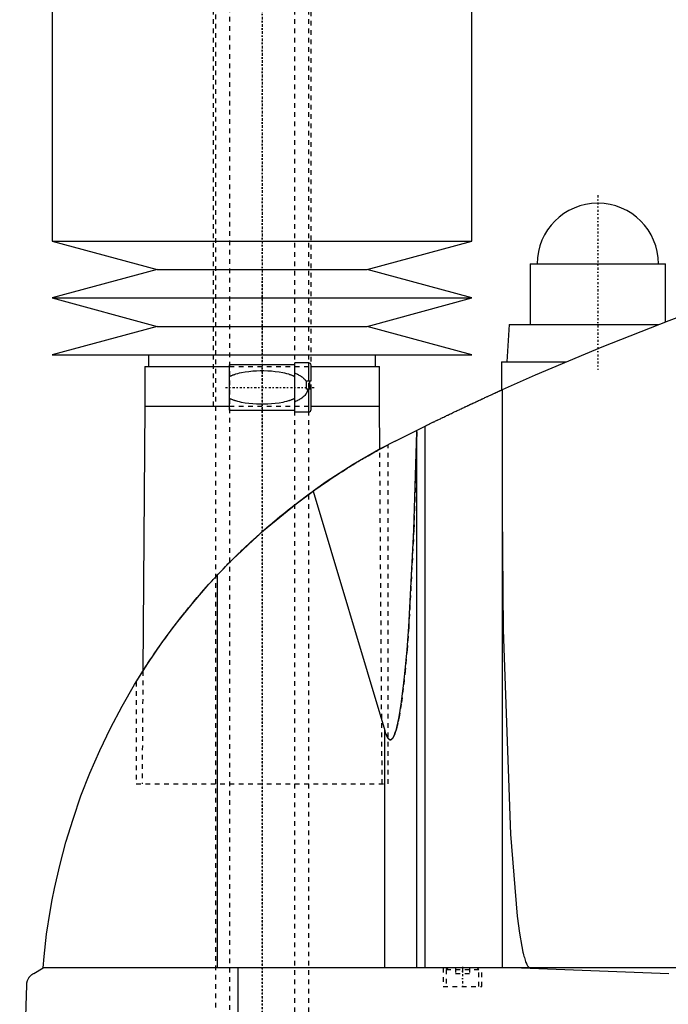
# Model space of a CAD drawing. Extents: x -502 to 174, y -319 to 558.
# Tile 4 of 8: x -502 to -363, y 129 to 340. Entities that reach past the tile are written whole.
import ezdxf

# ---------------------------------------------------------------- set-up
doc = ezdxf.new("R2010")
doc.units = 0
doc.linetypes.add('CENTER', pattern=[1.5, 0.45, -0.5, 0.05, -0.5])
doc.linetypes.add('DASHED', pattern=[2, 1, -1])
for name, color, linetype in [('AM_0', 7, 'CONTINUOUS'), ('AM_3', 7, 'DASHED'), ('AM_7', 7, 'CENTER')]:
    doc.layers.add(name, color=color, linetype=linetype)

msp = doc.modelspace()

# ---------------------------------------------------------------- linework, layer by layer
at = {"layer": 'AM_0', "color": 7, "linetype": 'CONTINUOUS'}
for p, q in [((-495, 360.5), (-495, 292.9)), ((-405, 292.9), (-405, 360.5)), ((-495, 292.9), (-472.5, 286.8)), ((-495, 292.9), (-405, 292.9)), ((-427.5, 286.8), (-405, 292.9)), ((-392.5, 288), (-392.5, 275)), ((-392.5, 288), (-363.5, 288)), ((-363.5, 275.54), (-363.5, 288)), ((-472.5, 286.8), (-495, 280.7)), ((-472.5, 286.8), (-427.5, 286.8)), ((-405, 280.7), (-427.5, 286.8)), ((-495, 280.7), (-472.5, 274.6)), ((-495, 280.7), (-405, 280.7)), ((-427.5, 274.6), (-405, 280.7)), ((-472.5, 274.6), (-495, 268.5)), ((-472.5, 274.6), (-427.5, 274.6)), ((-405, 268.5), (-427.5, 274.6)), ((-397, 275), (-397.5, 267)), ((-397, 275), (-364.91, 275)), ((-495, 268.5), (-405, 268.5)), ((-474.35, 268.5), (-474.35, 266)), ((-425.65, 266), (-425.65, 268.5)), ((-443, 266.35), (-457, 266.35)), ((-457, 256.65), (-457, 266.35)), ((-440, 266.75), (-443, 266.75)), ((-443, 256.25), (-443, 266.75)), ((-440, 262.9), (-440, 266.75)), ((-439.5, 262.9), (-439.5, 266.25)), ((-398.65, 267), (-398.65, 260.94)), ((-398.65, 267), (-384.81, 267)), ((-475.15, 266), (-475.15, 257.5)), ((-475.15, 266), (-457, 266)), ((-439.5, 266), (-424.85, 266)), ((-424.85, 257.5), (-424.85, 266)), ((-440.5, 261.1), (-440.5, 262.9)), ((-440.5, 262.9), (-439.5, 262.9)), ((-439.83, 262.9), (-439.83, 261.1)), ((-439.5, 261.1), (-440.5, 261.1)), ((-440, 256.25), (-440, 261.1)), ((-439.5, 256.75), (-439.5, 261.1)), ((-398.5, 261.01), (-398.5, 137.05)), ((-475.18, 257.5), (-475.58, 200.68)), ((-475.18, 257.5), (-457, 257.5)), ((-457, 256.65), (-443, 256.65)), ((-443, 256.25), (-440, 256.25)), ((-439.5, 257.5), (-424.82, 257.5)), ((-424.76, 248.27), (-424.82, 257.5)), ((-421.5, 250), (-415.04, 253.21)), ((-416.82, 252), (-416.82, 252.34)), ((-416.82, 137.05), (-416.82, 252)), ((-415.04, 137.05), (-415.04, 253.21)), ((-424.76, 248.27), (-423, 249.22)), ((-439.07, 239.26), (-423.7, 187.93)), ((-459.54, 137.05), (-459.54, 221.33)), ((-477, 198.4), (-475.58, 200.68)), ((-423.7, 137.05), (-423.7, 187.93)), ((-499, 135.85), (-497, 137.05)), ((-105.5, 137.05), (-497, 137.05)), ((-455.15, 76.5), (-455.15, 137.05)), ((-394.4, 137.05), (-362.76, 135.85)), ((-502, 76.5), (-500.5, 133.35))]:
    msp.add_line(p, q, dxfattribs=at)
for points in [[(-355.5, 278.5, 0), (-362.76, 275.82, 0), (-377.17, 270.17, 0), (-391.43, 264.15, 0), (-398.5, 261.01, 0)], [(-415.04, 253.21, 0), (-415, 253.23, 0), (-414.92, 253.27, 0), (-414.83, 253.31, 0), (-414.79, 253.34, 0), (-414.74, 253.36, 0), (-414.64, 253.41, 0), (-414.54, 253.46, 0), (-414.43, 253.51, 0), (-414.31, 253.57, 0), (-414.19, 253.63, 0), (-414.13, 253.66, 0), (-414.07, 253.69, 0), (-413.94, 253.75, 0), (-413.81, 253.82, 0), (-413.67, 253.88, 0), (-413.53, 253.95, 0), (-413.39, 254.02, 0), (-413.32, 254.05, 0), (-413.24, 254.09, 0), (-413.09, 254.16, 0), (-412.94, 254.23, 0), (-412.87, 254.27, 0), (-412.79, 254.31, 0), (-412.63, 254.39, 0), (-412.47, 254.47, 0), (-412.38, 254.51, 0), (-412.3, 254.55, 0), (-412.13, 254.63, 0), (-411.95, 254.71, 0), (-411.77, 254.8, 0), (-411.59, 254.89, 0), (-411.4, 254.98, 0), (-411.31, 255.02, 0), (-411.22, 255.07, 0), (-411.02, 255.16, 0), (-410.83, 255.26, 0), (-410.63, 255.35, 0), (-410.43, 255.45, 0), (-410.23, 255.54, 0), (-410.13, 255.59, 0), (-410.03, 255.64, 0), (-409.82, 255.74, 0), (-409.61, 255.84, 0), (-409.41, 255.94, 0), (-409.2, 256.04, 0), (-408.99, 256.14, 0), (-408.88, 256.19, 0), (-408.78, 256.24, 0), (-408.57, 256.34, 0), (-408.36, 256.44, 0), (-408.15, 256.54, 0), (-407.94, 256.64, 0), (-407.73, 256.73, 0), (-407.62, 256.78, 0), (-407.52, 256.83, 0), (-407.31, 256.93, 0), (-407.11, 257.03, 0), (-406.9, 257.12, 0), (-406.7, 257.22, 0), (-406.49, 257.32, 0), (-406.39, 257.37, 0), (-406.29, 257.41, 0), (-406.08, 257.51, 0), (-405.87, 257.61, 0), (-405.76, 257.66, 0), (-405.66, 257.71, 0), (-405.44, 257.81, 0), (-405.23, 257.91, 0), (-405.13, 257.96, 0), (-405.02, 258.01, 0), (-404.81, 258.1, 0), (-404.6, 258.2, 0), (-404.39, 258.3, 0), (-404.19, 258.4, 0), (-403.98, 258.49, 0), (-403.88, 258.54, 0), (-403.78, 258.59, 0), (-403.57, 258.68, 0), (-403.37, 258.77, 0), (-403.17, 258.87, 0), (-402.98, 258.96, 0), (-402.78, 259.05, 0), (-402.69, 259.09, 0), (-402.59, 259.13, 0), (-402.41, 259.22, 0), (-402.22, 259.31, 0), (-402.04, 259.39, 0), (-401.87, 259.47, 0), (-401.7, 259.55, 0), (-401.61, 259.59, 0), (-401.53, 259.63, 0), (-401.36, 259.7, 0), (-401.2, 259.77, 0), (-401.05, 259.85, 0), (-400.9, 259.92, 0), (-400.75, 259.98, 0), (-400.67, 260.02, 0), (-400.6, 260.05, 0), (-400.46, 260.12, 0), (-400.32, 260.18, 0), (-400.18, 260.24, 0), (-400.05, 260.3, 0), (-399.92, 260.36, 0), (-399.86, 260.39, 0), (-399.8, 260.42, 0), (-399.68, 260.47, 0), (-399.56, 260.52, 0), (-399.51, 260.55, 0), (-399.45, 260.57, 0), (-399.35, 260.62, 0), (-399.25, 260.67, 0), (-399.2, 260.69, 0), (-399.16, 260.71, 0), (-399.07, 260.75, 0), (-398.99, 260.78, 0), (-398.91, 260.82, 0), (-398.84, 260.85, 0), (-398.78, 260.88, 0), (-398.75, 260.89, 0), (-398.72, 260.9, 0), (-398.67, 260.93, 0), (-398.63, 260.95, 0), (-398.59, 260.96, 0), (-398.56, 260.98, 0), (-398.54, 260.99, 0), (-398.53, 260.99, 0), (-398.52, 261, 0), (-398.51, 261, 0), (-398.5, 261.01, 0), (-398.5, 261.01, 0)], [(-423.7, 187.93, 0), (-423.67, 187.8, 0), (-423.59, 187.55, 0), (-423.51, 187.32, 0), (-423.47, 187.22, 0), (-423.43, 187.11, 0), (-423.35, 186.92, 0), (-423.27, 186.74, 0), (-423.19, 186.58, 0), (-423.11, 186.44, 0), (-423.03, 186.32, 0), (-422.99, 186.26, 0), (-422.98, 186.25, 0), (-422.97, 186.24, 0), (-422.96, 186.22, 0), (-422.95, 186.21, 0), (-422.94, 186.2, 0), (-422.93, 186.19, 0), (-422.92, 186.17, 0), (-422.9, 186.16, 0), (-422.89, 186.14, 0), (-422.88, 186.13, 0), (-422.87, 186.12, 0), (-422.86, 186.12, 0), (-422.85, 186.1, 0), (-422.84, 186.09, 0), (-422.82, 186.08, 0), (-422.81, 186.07, 0), (-422.8, 186.06, 0), (-422.79, 186.05, 0), (-422.78, 186.05, 0), (-422.77, 186.03, 0), (-422.76, 186.03, 0), (-422.74, 186.02, 0), (-422.73, 186.01, 0), (-422.72, 186, 0), (-422.71, 186, 0), (-422.7, 185.99, 0), (-422.69, 185.98, 0), (-422.68, 185.98, 0), (-422.66, 185.97, 0), (-422.65, 185.97, 0), (-422.64, 185.96, 0), (-422.63, 185.96, 0), (-422.62, 185.96, 0), (-422.61, 185.95, 0), (-422.6, 185.95, 0), (-422.58, 185.94, 0), (-422.57, 185.94, 0), (-422.56, 185.94, 0), (-422.55, 185.94, 0), (-422.54, 185.94, 0), (-422.53, 185.94, 0), (-422.52, 185.94, 0), (-422.51, 185.94, 0), (-422.5, 185.94, 0), (-422.49, 185.94, 0), (-422.48, 185.94, 0), (-422.47, 185.94, 0), (-422.46, 185.94, 0), (-422.45, 185.94, 0), (-422.44, 185.94, 0), (-422.42, 185.94, 0), (-422.41, 185.95, 0), (-422.4, 185.95, 0), (-422.39, 185.95, 0), (-422.38, 185.95, 0), (-422.37, 185.96, 0), (-422.36, 185.96, 0), (-422.34, 185.97, 0), (-422.33, 185.97, 0), (-422.32, 185.98, 0), (-422.31, 185.98, 0), (-422.3, 185.99, 0), (-422.29, 185.99, 0), (-422.28, 186, 0), (-422.27, 186.01, 0), (-422.26, 186.01, 0), (-422.25, 186.02, 0), (-422.24, 186.03, 0), (-422.23, 186.03, 0), (-422.22, 186.04, 0), (-422.21, 186.05, 0), (-422.2, 186.06, 0), (-422.18, 186.07, 0), (-422.17, 186.08, 0), (-422.16, 186.09, 0), (-422.15, 186.1, 0), (-422.14, 186.11, 0), (-422.13, 186.12, 0), (-422.12, 186.13, 0), (-422.1, 186.15, 0), (-422.09, 186.16, 0), (-422.08, 186.18, 0), (-422.07, 186.19, 0), (-422.06, 186.19, 0), (-422.05, 186.21, 0), (-422.04, 186.23, 0), (-422.03, 186.23, 0), (-422.02, 186.24, 0), (-422.01, 186.26, 0), (-422, 186.28, 0), (-421.99, 186.29, 0), (-421.98, 186.3, 0), (-421.97, 186.32, 0), (-421.96, 186.34, 0), (-421.91, 186.41, 0), (-421.83, 186.54, 0), (-421.75, 186.7, 0), (-421.67, 186.87, 0), (-421.59, 187.06, 0), (-421.55, 187.16, 0), (-421.51, 187.27, 0), (-421.43, 187.49, 0), (-421.36, 187.73, 0), (-421.28, 187.99, 0), (-421.2, 188.26, 0), (-421.12, 188.55, 0), (-421.08, 188.71, 0), (-421.04, 188.86, 0), (-420.97, 189.19, 0), (-420.89, 189.53, 0), (-420.62, 190.86, 0), (-420.17, 193.61, 0), (-419.73, 196.94, 0), (-419.52, 198.82, 0), (-419.32, 200.83, 0), (-418.92, 205.25, 0), (-418.55, 210.17, 0), (-417.45, 230.88, 0), (-416.82, 252, 0)], [(-421.5, 250, 0), (-424.54, 248.39, 0), (-430.48, 244.95, 0), (-436.26, 241.23, 0), (-439.07, 239.26, 0)], [(-459.54, 221.33, 0), (-456.38, 224.59, 0), (-449.74, 230.79, 0), (-442.72, 236.55, 0), (-439.07, 239.26, 0)], [(-398.5, 234.82, 0), (-398.3, 209.52, 0), (-396.74, 165.69, 0), (-395.27, 148.1, 0), (-394.8, 144.49, 0), (-394.3, 141.58, 0), (-394.05, 140.38, 0), (-394.01, 140.2, 0), (-393.93, 139.85, 0), (-393.84, 139.52, 0), (-393.8, 139.37, 0), (-393.76, 139.22, 0), (-393.67, 138.93, 0), (-393.58, 138.66, 0), (-393.5, 138.41, 0), (-393.41, 138.19, 0), (-393.33, 137.98, 0), (-393.28, 137.89, 0), (-393.24, 137.8, 0), (-393.15, 137.63, 0), (-393.07, 137.49, 0), (-393.02, 137.41, 0), (-393, 137.39, 0), (-392.99, 137.37, 0), (-392.98, 137.36, 0), (-392.97, 137.35, 0), (-392.96, 137.33, 0), (-392.94, 137.32, 0), (-392.93, 137.3, 0), (-392.91, 137.28, 0), (-392.9, 137.27, 0), (-392.89, 137.26, 0), (-392.89, 137.25, 0), (-392.87, 137.24, 0), (-392.86, 137.22, 0), (-392.84, 137.21, 0), (-392.83, 137.2, 0), (-392.81, 137.18, 0), (-392.81, 137.18, 0), (-392.8, 137.17, 0), (-392.78, 137.16, 0), (-392.77, 137.15, 0), (-392.76, 137.14, 0), (-392.75, 137.14, 0), (-392.74, 137.13, 0), (-392.73, 137.12, 0), (-392.72, 137.11, 0), (-392.71, 137.11, 0), (-392.7, 137.1, 0), (-392.68, 137.09, 0), (-392.67, 137.09, 0), (-392.65, 137.08, 0), (-392.64, 137.08, 0), (-392.63, 137.07, 0), (-392.62, 137.07, 0), (-392.61, 137.07, 0), (-392.59, 137.06, 0), (-392.58, 137.06, 0), (-392.57, 137.06, 0), (-392.55, 137.05, 0), (-392.54, 137.05, 0), (-392.54, 137.05, 0), (-392.52, 137.05, 0), (-392.51, 137.05, 0), (-392.5, 137.05, 0)], [(-497, 137.05, 0), (-496.78, 139.43, 0), (-496.22, 144.25, 0), (-495.47, 149.13, 0), (-495.02, 151.59, 0), (-494.53, 154.06, 0), (-493.41, 159.01, 0), (-492.08, 163.98, 0), (-490.56, 168.95, 0), (-488.85, 173.89, 0), (-486.93, 178.8, 0), (-485.9, 181.24, 0), (-484.82, 183.66, 0), (-482.52, 188.45, 0), (-480.04, 193.17, 0), (-477.37, 197.79, 0), (-474.52, 202.31, 0), (-471.52, 206.7, 0), (-469.96, 208.86, 0), (-468.36, 210.97, 0), (-465.02, 215.13, 0), (-461.43, 219.28, 0), (-459.54, 221.33, 0)], [(-500.5, 133.35, 0), (-500.5, 133.35, 0), (-500.5, 133.36, 0), (-500.5, 133.37, 0), (-500.5, 133.38, 0), (-500.5, 133.38, 0), (-500.5, 133.39, 0), (-500.5, 133.4, 0), (-500.5, 133.43, 0), (-500.49, 133.48, 0), (-500.49, 133.51, 0), (-500.49, 133.53, 0), (-500.48, 133.58, 0), (-500.48, 133.63, 0), (-500.47, 133.68, 0), (-500.46, 133.73, 0), (-500.46, 133.78, 0), (-500.45, 133.8, 0), (-500.45, 133.82, 0), (-500.44, 133.86, 0), (-500.43, 133.9, 0), (-500.42, 133.94, 0), (-500.41, 133.98, 0), (-500.4, 134.02, 0), (-500.4, 134.04, 0), (-500.39, 134.05, 0), (-500.38, 134.09, 0), (-500.37, 134.12, 0), (-500.37, 134.14, 0), (-500.36, 134.16, 0), (-500.35, 134.19, 0), (-500.34, 134.22, 0), (-500.33, 134.24, 0), (-500.33, 134.26, 0), (-500.32, 134.29, 0), (-500.3, 134.32, 0), (-500.26, 134.43, 0), (-500.18, 134.59, 0), (-500.1, 134.75, 0), (-500.02, 134.88, 0), (-499.94, 135, 0), (-499.9, 135.06, 0), (-499.86, 135.11, 0), (-499.77, 135.22, 0), (-499.67, 135.32, 0), (-499.58, 135.41, 0), (-499.48, 135.51, 0), (-499.38, 135.59, 0), (-499.33, 135.63, 0), (-499.27, 135.67, 0), (-499.17, 135.75, 0), (-499.06, 135.82, 0), (-499, 135.85, 0)]]:
    msp.add_polyline3d(points, dxfattribs=at)
for centre, radius, start, end in [((-378, 288), 13, 0, 180), ((-440, 266.25), 0.5, 0, 90), ((-440, 256.75), 0.5, 270, 0)]:
    msp.add_arc(centre, radius, start, end, dxfattribs=at)
at = {"layer": 'AM_3', "color": 6, "linetype": 'DASHED'}
for p, q in [((-457, 479), (-457, -50.5)), ((-443, -50.5), (-443, 479)), ((-460, 463.5), (-460, -20.5)), ((-440, -10.5), (-440, 459.9)), ((-460.5, 360.5), (-460.5, 257.5)), ((-439.5, 261.1), (-439.5, 360.5)), ((-457, 266), (-439.5, 266)), ((-440.5, 262.69), (-440.5, 262.9)), ((-439.83, 261.1), (-440, 261.1)), ((-457, 257.5), (-439.5, 257.5)), ((-423, 176.5), (-423, 249.22)), ((-424.25, 176.5), (-424.76, 248.27)), ((-475.58, 200.68), (-475.75, 176.5)), ((-477, 198.4), (-477, 176.5)), ((-477, 176.5), (-423, 176.5)), ((-411.15, 137.05), (-411.15, 133.05)), ((-410.1, 137.05), (-410.5, 136.65)), ((-410.5, 136.65), (-410.5, 133.05)), ((-410.5, 136.65), (-403.5, 136.65)), ((-408.5, 137.05), (-408.5, 135.8)), ((-408.5, 135.8), (-405.5, 135.8)), ((-407, 137.05), (-407, 135.8)), ((-405.5, 137.05), (-405.5, 135.8)), ((-403.5, 136.65), (-403.9, 137.05)), ((-403.5, 133.05), (-403.5, 136.65)), ((-402.85, 133.05), (-402.85, 137.05)), ((-411.15, 133.05), (-402.85, 133.05))]:
    msp.add_line(p, q, dxfattribs=at)
for points in [[(-457, 263.85, 0), (-456.94, 263.88, 0), (-456.83, 263.93, 0), (-456.72, 263.99, 0), (-456.66, 264.01, 0), (-456.61, 264.04, 0), (-456.49, 264.09, 0), (-456.37, 264.14, 0), (-456.26, 264.18, 0), (-456.14, 264.23, 0), (-456.02, 264.27, 0), (-455.95, 264.29, 0), (-455.89, 264.31, 0), (-455.77, 264.35, 0), (-455.65, 264.39, 0), (-455.21, 264.52, 0), (-454.82, 264.62, 0), (-454.43, 264.7, 0), (-453.64, 264.84, 0), (-452.82, 264.95, 0), (-452.01, 265.03, 0), (-451.19, 265.07, 0), (-450.39, 265.1, 0), (-450, 265.1, 0), (-449.61, 265.1, 0), (-448.81, 265.07, 0), (-447.99, 265.03, 0), (-447.18, 264.95, 0), (-446.36, 264.84, 0), (-445.57, 264.7, 0), (-445.18, 264.62, 0), (-444.79, 264.52, 0), (-444.35, 264.39, 0), (-444.23, 264.35, 0), (-444.11, 264.31, 0), (-444.05, 264.29, 0), (-443.98, 264.27, 0), (-443.86, 264.23, 0), (-443.74, 264.18, 0), (-443.63, 264.14, 0), (-443.51, 264.09, 0), (-443.39, 264.04, 0), (-443.34, 264.01, 0), (-443.28, 263.99, 0), (-443.17, 263.93, 0), (-443.06, 263.88, 0), (-443, 263.85, 0)], [(-443, 264.59, 0), (-442.92, 264.56, 0), (-442.75, 264.49, 0), (-442.58, 264.41, 0), (-442.5, 264.37, 0), (-442.42, 264.33, 0), (-442.26, 264.25, 0), (-442.1, 264.16, 0), (-441.94, 264.07, 0), (-441.79, 263.98, 0), (-441.64, 263.88, 0), (-441.57, 263.83, 0), (-441.5, 263.78, 0), (-441.36, 263.67, 0), (-441.22, 263.56, 0), (-441.1, 263.44, 0), (-440.97, 263.32, 0), (-440.86, 263.19, 0), (-440.8, 263.13, 0), (-440.75, 263.06, 0), (-440.64, 262.92, 0), (-440.55, 262.77, 0), (-440.5, 262.69, 0)], [(-440.21, 261.1, 0), (-440.21, 261.08, 0), (-440.22, 261.04, 0), (-440.23, 261.01, 0), (-440.23, 260.99, 0), (-440.24, 260.97, 0), (-440.24, 260.93, 0), (-440.25, 260.89, 0), (-440.27, 260.86, 0), (-440.28, 260.82, 0), (-440.29, 260.78, 0), (-440.29, 260.76, 0), (-440.3, 260.75, 0), (-440.31, 260.71, 0), (-440.33, 260.67, 0), (-440.34, 260.64, 0), (-440.36, 260.6, 0), (-440.37, 260.57, 0), (-440.38, 260.55, 0), (-440.39, 260.53, 0), (-440.4, 260.49, 0), (-440.42, 260.46, 0), (-440.43, 260.44, 0), (-440.44, 260.43, 0), (-440.46, 260.39, 0), (-440.47, 260.36, 0), (-440.48, 260.34, 0), (-440.49, 260.32, 0), (-440.51, 260.29, 0), (-440.53, 260.26, 0), (-440.55, 260.23, 0), (-440.57, 260.19, 0), (-440.59, 260.16, 0), (-440.6, 260.15, 0), (-440.61, 260.13, 0), (-440.63, 260.1, 0), (-440.65, 260.07, 0), (-440.73, 259.97, 0), (-440.87, 259.8, 0), (-441.01, 259.64, 0), (-441.17, 259.49, 0), (-441.25, 259.42, 0), (-441.34, 259.35, 0), (-441.51, 259.21, 0), (-441.69, 259.09, 0), (-441.88, 258.96, 0), (-442.07, 258.85, 0), (-442.27, 258.74, 0), (-442.38, 258.69, 0), (-442.48, 258.64, 0), (-442.69, 258.54, 0), (-442.89, 258.45, 0), (-443, 258.41, 0)], [(-443, 259.15, 0), (-443.06, 259.12, 0), (-443.17, 259.07, 0), (-443.28, 259.01, 0), (-443.34, 258.99, 0), (-443.39, 258.96, 0), (-443.51, 258.91, 0), (-443.63, 258.86, 0), (-443.74, 258.82, 0), (-443.86, 258.77, 0), (-443.98, 258.73, 0), (-444.05, 258.71, 0), (-444.11, 258.69, 0), (-444.23, 258.65, 0), (-444.35, 258.61, 0), (-444.79, 258.48, 0), (-445.18, 258.38, 0), (-445.57, 258.3, 0), (-446.36, 258.16, 0), (-447.18, 258.05, 0), (-447.99, 257.97, 0), (-448.81, 257.93, 0), (-449.61, 257.9, 0), (-450, 257.9, 0), (-450.39, 257.9, 0), (-451.19, 257.93, 0), (-452.01, 257.97, 0), (-452.82, 258.05, 0), (-453.64, 258.16, 0), (-454.43, 258.3, 0), (-454.82, 258.38, 0), (-455.21, 258.48, 0), (-455.65, 258.61, 0), (-455.77, 258.65, 0), (-455.89, 258.69, 0), (-455.95, 258.71, 0), (-456.02, 258.73, 0), (-456.14, 258.77, 0), (-456.26, 258.82, 0), (-456.37, 258.86, 0), (-456.49, 258.91, 0), (-456.61, 258.96, 0), (-456.66, 258.99, 0), (-456.72, 259.01, 0), (-456.83, 259.07, 0), (-456.94, 259.12, 0), (-457, 259.15, 0)], [(-416.82, 252, 0), (-417.45, 230.88, 0), (-418.55, 210.17, 0), (-418.92, 205.25, 0), (-419.32, 200.83, 0), (-419.52, 198.82, 0), (-419.73, 196.94, 0), (-420.17, 193.61, 0), (-420.62, 190.86, 0), (-420.89, 189.53, 0), (-420.97, 189.19, 0), (-421.04, 188.86, 0), (-421.08, 188.71, 0), (-421.12, 188.55, 0), (-421.2, 188.26, 0), (-421.28, 187.99, 0), (-421.36, 187.73, 0), (-421.43, 187.49, 0), (-421.51, 187.27, 0), (-421.55, 187.16, 0), (-421.59, 187.06, 0), (-421.67, 186.87, 0), (-421.75, 186.7, 0), (-421.83, 186.54, 0), (-421.91, 186.41, 0), (-421.96, 186.34, 0), (-421.97, 186.32, 0), (-421.98, 186.3, 0), (-421.99, 186.29, 0), (-422, 186.28, 0), (-422.01, 186.26, 0), (-422.02, 186.24, 0), (-422.03, 186.23, 0), (-422.04, 186.23, 0), (-422.05, 186.21, 0), (-422.06, 186.19, 0), (-422.07, 186.19, 0), (-422.08, 186.18, 0), (-422.09, 186.16, 0), (-422.1, 186.15, 0), (-422.12, 186.13, 0), (-422.13, 186.12, 0), (-422.14, 186.11, 0), (-422.15, 186.1, 0), (-422.16, 186.09, 0), (-422.17, 186.08, 0), (-422.18, 186.07, 0), (-422.2, 186.06, 0), (-422.21, 186.05, 0), (-422.22, 186.04, 0), (-422.23, 186.03, 0), (-422.24, 186.03, 0), (-422.25, 186.02, 0), (-422.26, 186.01, 0), (-422.27, 186.01, 0), (-422.28, 186, 0), (-422.29, 185.99, 0), (-422.3, 185.99, 0), (-422.31, 185.98, 0), (-422.32, 185.98, 0), (-422.33, 185.97, 0), (-422.34, 185.97, 0), (-422.36, 185.96, 0), (-422.37, 185.96, 0), (-422.38, 185.95, 0), (-422.39, 185.95, 0), (-422.4, 185.95, 0), (-422.41, 185.95, 0), (-422.42, 185.94, 0), (-422.44, 185.94, 0), (-422.45, 185.94, 0), (-422.46, 185.94, 0), (-422.47, 185.94, 0), (-422.48, 185.94, 0), (-422.49, 185.94, 0), (-422.5, 185.94, 0), (-422.51, 185.94, 0), (-422.52, 185.94, 0), (-422.53, 185.94, 0), (-422.54, 185.94, 0), (-422.55, 185.94, 0), (-422.56, 185.94, 0), (-422.57, 185.94, 0), (-422.58, 185.94, 0), (-422.6, 185.95, 0), (-422.61, 185.95, 0), (-422.62, 185.96, 0), (-422.63, 185.96, 0), (-422.64, 185.96, 0), (-422.65, 185.97, 0), (-422.66, 185.97, 0), (-422.68, 185.98, 0), (-422.69, 185.98, 0), (-422.7, 185.99, 0), (-422.71, 186, 0), (-422.72, 186, 0), (-422.73, 186.01, 0), (-422.74, 186.02, 0), (-422.76, 186.03, 0), (-422.77, 186.03, 0), (-422.78, 186.05, 0), (-422.79, 186.05, 0), (-422.8, 186.06, 0), (-422.81, 186.07, 0), (-422.82, 186.08, 0), (-422.84, 186.09, 0), (-422.85, 186.1, 0), (-422.86, 186.12, 0), (-422.87, 186.12, 0), (-422.88, 186.13, 0), (-422.89, 186.14, 0), (-422.9, 186.16, 0), (-422.92, 186.17, 0), (-422.93, 186.19, 0), (-422.94, 186.2, 0), (-422.95, 186.21, 0), (-422.96, 186.22, 0), (-422.97, 186.24, 0), (-422.98, 186.25, 0), (-422.99, 186.26, 0), (-423, 186.27, 0), (-423.01, 186.29, 0), (-423.02, 186.31, 0), (-423.03, 186.32, 0), (-423.04, 186.33, 0), (-423.05, 186.35, 0), (-423.06, 186.37, 0), (-423.11, 186.44, 0), (-423.19, 186.58, 0), (-423.27, 186.74, 0), (-423.35, 186.92, 0), (-423.43, 187.11, 0), (-423.47, 187.22, 0), (-423.51, 187.32, 0), (-423.59, 187.55, 0), (-423.67, 187.8, 0), (-423.7, 187.93, 0)], [(-475.58, 200.68, 0), (-475.47, 200.85, 0), (-475.24, 201.21, 0), (-475, 201.58, 0), (-474.87, 201.77, 0), (-474.75, 201.97, 0), (-474.48, 202.38, 0), (-474.2, 202.8, 0), (-473.91, 203.23, 0), (-473.62, 203.67, 0), (-473.31, 204.13, 0), (-473.15, 204.36, 0), (-472.99, 204.59, 0), (-472.67, 205.06, 0), (-472.34, 205.54, 0), (-472, 206.02, 0), (-471.66, 206.51, 0), (-471.31, 206.99, 0), (-471.14, 207.24, 0), (-470.96, 207.48, 0), (-470.61, 207.97, 0), (-470.25, 208.46, 0), (-470.07, 208.7, 0), (-469.88, 208.95, 0), (-469.51, 209.46, 0), (-469.12, 209.97, 0), (-468.93, 210.22, 0), (-468.73, 210.48, 0), (-468.33, 211, 0), (-467.93, 211.53, 0), (-467.51, 212.06, 0), (-467.09, 212.59, 0), (-466.66, 213.13, 0), (-466.44, 213.4, 0), (-466.22, 213.67, 0), (-465.77, 214.22, 0), (-465.32, 214.77, 0), (-464.87, 215.32, 0), (-464.4, 215.87, 0), (-463.93, 216.43, 0), (-463.69, 216.7, 0), (-463.45, 216.98, 0), (-462.97, 217.54, 0), (-462.48, 218.1, 0), (-461.98, 218.65, 0), (-461.48, 219.21, 0), (-460.98, 219.77, 0), (-460.72, 220.05, 0), (-460.47, 220.33, 0), (-459.95, 220.88, 0), (-459.43, 221.44, 0), (-458.91, 221.99, 0), (-458.38, 222.54, 0), (-457.85, 223.09, 0), (-457.58, 223.37, 0), (-457.32, 223.64, 0), (-456.78, 224.18, 0), (-456.24, 224.73, 0), (-455.69, 225.26, 0), (-455.15, 225.8, 0), (-454.6, 226.33, 0), (-454.33, 226.59, 0), (-454.05, 226.85, 0), (-453.5, 227.38, 0), (-452.95, 227.89, 0), (-452.67, 228.15, 0), (-452.4, 228.4, 0), (-451.85, 228.91, 0), (-451.29, 229.41, 0), (-451.02, 229.66, 0), (-450.74, 229.91, 0), (-450.19, 230.4, 0), (-449.64, 230.88, 0), (-449.08, 231.37, 0), (-448.51, 231.86, 0), (-447.94, 232.34, 0), (-447.65, 232.59, 0), (-447.37, 232.83, 0), (-446.78, 233.31, 0), (-446.19, 233.8, 0), (-445.6, 234.28, 0), (-445.01, 234.76, 0), (-444.41, 235.24, 0), (-444.11, 235.47, 0), (-443.81, 235.71, 0), (-443.21, 236.18, 0), (-442.6, 236.64, 0), (-442, 237.1, 0), (-441.4, 237.56, 0), (-440.79, 238.01, 0), (-440.49, 238.23, 0), (-440.19, 238.45, 0), (-439.59, 238.88, 0), (-439, 239.31, 0), (-438.4, 239.74, 0), (-437.82, 240.15, 0), (-437.23, 240.56, 0), (-436.94, 240.76, 0), (-436.65, 240.96, 0), (-436.08, 241.35, 0), (-435.51, 241.73, 0), (-434.95, 242.11, 0), (-434.4, 242.47, 0), (-433.85, 242.83, 0), (-433.59, 243, 0), (-433.32, 243.17, 0), (-432.79, 243.51, 0), (-432.28, 243.84, 0), (-432.02, 244, 0), (-431.77, 244.16, 0), (-431.28, 244.46, 0), (-430.8, 244.76, 0), (-430.56, 244.91, 0), (-430.33, 245.05, 0), (-429.87, 245.33, 0), (-429.41, 245.6, 0), (-428.97, 245.87, 0), (-428.53, 246.13, 0), (-428.1, 246.38, 0), (-427.9, 246.5, 0), (-427.69, 246.62, 0), (-427.29, 246.85, 0), (-426.9, 247.07, 0), (-426.52, 247.29, 0), (-426.16, 247.49, 0), (-425.82, 247.68, 0), (-425.65, 247.77, 0), (-425.49, 247.86, 0), (-425.19, 248.03, 0), (-424.9, 248.19, 0), (-424.76, 248.27, 0)]]:
    msp.add_polyline3d(points, dxfattribs=at)
at = {"layer": 'AM_7', "color": 4, "linetype": 'CENTER'}
for p, q in [((-450, 557.98), (-450, -79.47)), ((-450, 365.65), (-450, 252.35)), ((-378, 302.7), (-378, 265.3)), ((-391.65, 288), (-364.35, 288)), ((-450, 284.39), (-450, 22.81)), ((-457.88, 261.5), (-438.62, 261.5)), ((-407, 137.25), (-407, 132.85))]:
    msp.add_line(p, q, dxfattribs=at)

doc.saveas('drawing.dxf')
